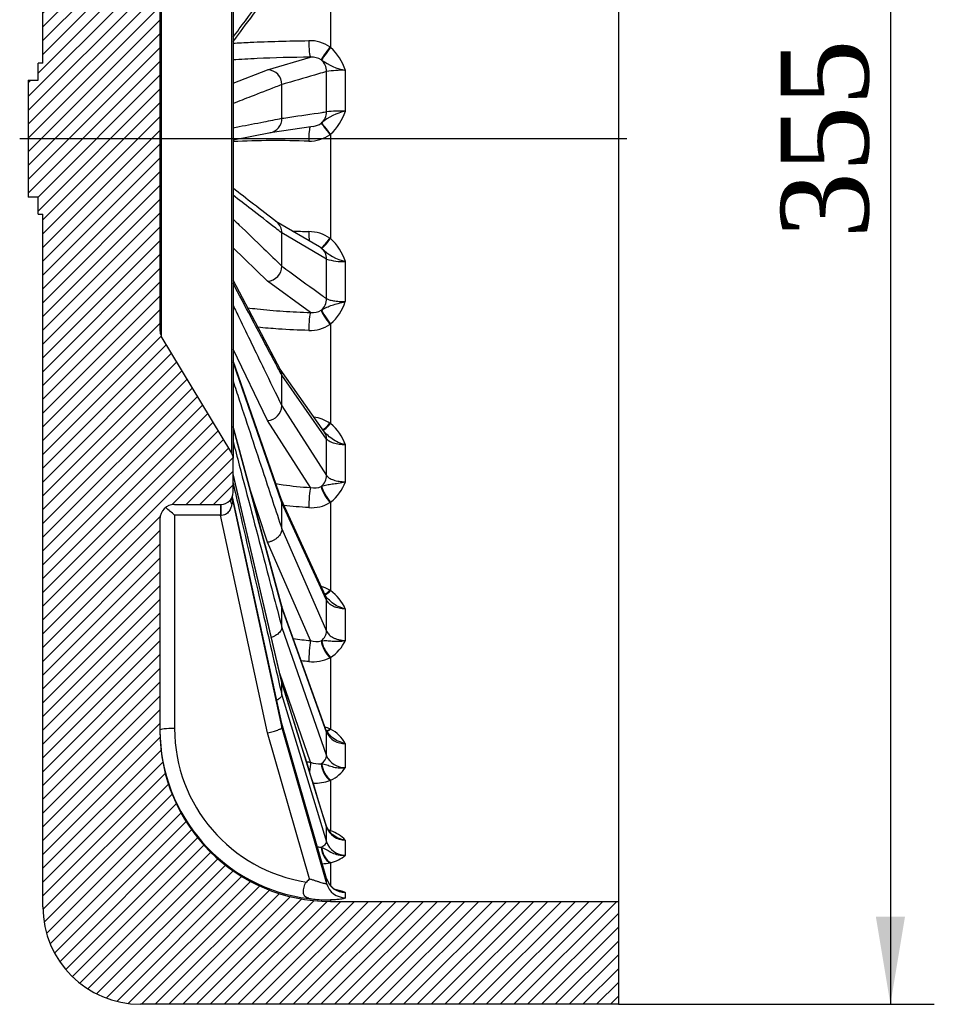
# Model space of a CAD drawing. Header units: millimetres. Extents: x 0 to 1782, y 0 to 1260.
# Tile 3 of 25: x 438 to 626, y 641 to 843. Entities that reach past the tile are written whole.
import ezdxf
from ezdxf.enums import TextEntityAlignment as Align
from ezdxf.lldxf.tags import DXFTag

# ---------------------------------------------------------------- set-up
doc = ezdxf.new("R2010")
doc.units = ezdxf.units.MM
doc.header["$LTSCALE"] = 6
for name, color, linetype in [('CAP355B', 7, 'Continuous'), ('Default', 7, 'Continuous'), ('DV4_Default', 7, 'Continuous')]:
    doc.layers.add(name, color=color, linetype=linetype)
doc.styles.add('SEACAD_Times_New_Roman', font='times.ttf')
tags = doc.linetypes.add('CENTER2', pattern=[28.575, 19.05, -3.175, 3.175, -3.175]).pattern_tags.tags
tags[10:11] = [DXFTag(74, 4), DXFTag(75, 0), DXFTag(340, '0'), DXFTag(46, 0.0), DXFTag(50, 0.0), DXFTag(44, 0.0), DXFTag(45, 0.0)]
tags[8:9] = [DXFTag(74, 4), DXFTag(75, 0), DXFTag(340, '0'), DXFTag(46, 0.0), DXFTag(50, 0.0), DXFTag(44, 0.0), DXFTag(45, 0.0)]
tags[6:7] = [DXFTag(74, 4), DXFTag(75, 0), DXFTag(340, '0'), DXFTag(46, 0.0), DXFTag(50, 0.0), DXFTag(44, 0.0), DXFTag(45, 0.0)]
tags[4:5] = [DXFTag(74, 4), DXFTag(75, 0), DXFTag(340, '0'), DXFTag(46, 0.0), DXFTag(50, 0.0), DXFTag(44, 0.0), DXFTag(45, 0.0)]
doc.dimstyles.new('ANSImm', dxfattribs={"dimtxt": 18, "dimasz": 18, "dimexe": 9, "dimexo": 0, "dimgap": 4.5, "dimtad": 1, "dimdsep": 46, "dimtxsty": 'SEACAD_Times_New_Roman', "dimblk1": '_SE_FILLED', "dimblk2": '_SE_FILLED', "dimsah": 1, "dimcen": 9, "dimazin": 0, "dimtfac": 0.85, "dimtdec": 3, "dimtofl": 0, "dimtmove": 0, "dimatfit": 3, "dimfxl": 1, "dimarcsym": 0})

# ---------------------------------------------------------------- blocks, each defined once
blk = doc.blocks.new('SE6')
at = {"layer": 'CAP355B', "linetype": 'Continuous'}
h = blk.add_hatch(dxfattribs=at)
h.set_pattern_fill('LINE', scale=0.629921, angle=45, style=0)
edge = h.paths.add_edge_path()
edge.add_line((439.94, 830.82), (439.94, 806.82))
edge.add_line((439.94, 806.82), (441.94, 806.82))
edge.add_line((441.94, 806.82), (441.94, 803.32))
edge.add_line((441.94, 803.32), (442.94, 803.32))
edge.add_line((442.94, 803.32), (442.94, 661.32))
edge.add_arc((462.94, 661.32), 20, 180, 270)
edge.add_line((462.94, 641.32), (560.94, 641.32))
edge.add_line((560.94, 641.32), (560.94, 662.42))
edge.add_line((560.94, 662.42), (501.94, 662.42))
edge.add_arc((501.94, 697.42), 35, 180, 270, ccw=False)
edge.add_line((466.94, 697.42), (466.94, 740.82))
edge.add_arc((469.94, 740.82), 3, 90, 180, ccw=False)
edge.add_line((469.94, 743.82), (479.44, 743.82))
edge.add_arc((479.44, 746.32), 2.5, 270, 360)
edge.add_line((481.94, 746.32), (481.94, 753.27))
edge.add_arc((479.94, 753.27), 2, 0, 30.9638)
edge.add_line((481.65, 754.3), (467.22, 778.35))
edge.add_arc((468.94, 779.38), 2, 180, 210.9638, ccw=False)
edge.add_line((466.94, 779.38), (466.94, 858.27))
edge.add_arc((468.94, 858.27), 2, 149.0362, 180, ccw=False)
edge.add_line((467.22, 859.3), (481.65, 883.35))
edge.add_arc((479.94, 884.38), 2, 329.0362, 360)
edge.add_line((481.94, 884.38), (481.94, 891.32))
edge.add_arc((479.44, 891.32), 2.5, 0, 27.7636)
edge.add_line((481.65, 892.49), (491.94, 940.22))
edge.add_line((491.94, 940.22), (501.11, 972.32))
edge.add_arc((504.95, 971.22), 4, 90, 164.0546, ccw=False)
edge.add_line((504.95, 975.22), (560.94, 975.22))
edge.add_line((560.94, 975.22), (560.94, 996.32))
edge.add_line((560.94, 996.32), (462.94, 996.32))
edge.add_arc((462.94, 976.32), 20, 90, 180)
edge.add_line((442.94, 976.32), (442.94, 834.32))
edge.add_line((442.94, 834.32), (441.94, 834.32))
edge.add_line((441.94, 834.32), (441.94, 830.82))
edge.add_line((441.94, 830.82), (439.94, 830.82))
at = {"layer": 'CAP355B', "color": 7, "linetype": 'Continuous'}
for p, q in [((442.94, 834.32), (442.94, 976.32)), ((560.94, 975.22), (560.94, 662.42)), ((481.94, 884.38), (481.94, 753.27)), ((481.65, 754.3), (481.65, 883.35)), ((466.94, 858.27), (466.94, 779.38)), ((467.22, 859.3), (467.22, 778.35)), ((501.94, 858.6), (501.94, 837.52)), ((501.79, 837.62), (501.94, 837.52)), ((441.94, 830.82), (441.94, 834.32)), ((442.94, 834.32), (441.94, 834.32)), ((489.02, 832.95), (497.84, 835.53)), ((500.09, 834.91), (500.01, 834.96)), ((481.94, 830.2), (489.02, 832.95)), ((501.11, 824.33), (501.11, 832.58)), ((504.95, 832.81), (504.95, 824.46)), ((439.94, 830.82), (439.94, 806.82)), ((439.94, 830.82), (441.94, 830.82)), ((491.94, 829.9), (491.94, 829.9)), ((491.94, 822.99), (491.94, 829.9)), ((491.94, 822.99), (491.94, 822.99)), ((500.01, 821.99), (500.09, 822.04)), ((481.94, 818.58), (489.59, 820.07)), ((489.53, 820.05), (498.38, 821.35)), ((501.94, 819.74), (501.79, 819.63)), ((501.94, 819.74), (501.94, 798.31)), ((441.94, 806.82), (439.94, 806.82)), ((441.94, 803.32), (441.94, 806.82)), ((441.94, 803.32), (442.94, 803.32)), ((442.94, 661.32), (442.94, 803.32)), ((499.68, 796.62), (490.71, 801.86)), ((491.94, 799.48), (491.94, 799.48)), ((501.11, 794.13), (491.94, 799.48)), ((491.94, 792.68), (491.94, 799.48)), ((501.79, 798.41), (501.94, 798.31)), ((489.02, 789.59), (481.94, 796.43)), ((500.09, 796.35), (500.01, 796.4)), ((501.11, 786.01), (501.11, 794.13)), ((504.95, 793.64), (504.95, 785.42)), ((491.94, 792.68), (491.94, 792.68)), ((491.66, 771.43), (481.94, 789.78)), ((497.84, 783.18), (489.02, 789.59)), ((500.01, 783.64), (500.09, 783.68)), ((501.94, 780.81), (501.79, 780.71)), ((501.94, 780.81), (501.94, 760.4)), ((481.65, 754.3), (467.22, 778.35)), ((489.02, 761.01), (481.94, 775.63)), ((491.84, 744.73), (481.94, 773.27)), ((491.94, 744.14), (481.94, 772.96)), ((500.68, 758.62), (491.59, 771.56)), ((491.94, 770.29), (491.94, 770.29)), ((501.11, 757.23), (491.94, 770.29)), ((491.94, 764.02), (491.94, 770.29)), ((491.94, 764.02), (491.94, 764.02)), ((491.94, 764.02), (501.11, 749.75)), ((491.9, 722.96), (481.94, 759.79)), ((491.94, 722.68), (481.94, 759.64)), ((497.84, 747.29), (489.02, 761.01)), ((501.79, 760.49), (501.94, 760.4)), ((501.11, 749.75), (501.11, 757.23)), ((504.95, 756.04), (504.95, 748.47)), ((481.94, 746.32), (481.94, 753.27)), ((491.93, 707.37), (481.94, 750.1)), ((491.94, 707.27), (481.94, 750.04)), ((489.02, 736.05), (485.32, 747.28)), ((500.01, 747.5), (500.09, 747.52)), ((491.93, 698.88), (481.8, 745.38)), ((491.94, 698.86), (481.8, 745.37)), ((481.81, 745.38), (481.81, 745.39)), ((469.94, 743.82), (479.44, 743.82)), ((479.35, 743.82), (479.35, 741.6)), ((481.94, 744.14), (491.94, 697.99)), ((500.95, 724.95), (491.78, 744.89)), ((491.94, 744.14), (491.94, 744.14)), ((501.11, 724.2), (491.94, 744.14)), ((491.94, 738.8), (491.94, 744.14)), ((501.94, 744.28), (501.79, 744.19)), ((501.94, 744.28), (501.94, 726.15)), ((479.35, 741.6), (469.94, 741.6)), ((469.94, 741.6), (469.94, 697.87)), ((479.4, 741.59), (479.35, 741.6)), ((489.02, 696.96), (479.35, 741.6)), ((466.94, 740.82), (466.94, 697.42)), ((491.94, 738.8), (491.94, 738.8)), ((491.94, 738.8), (501.11, 717.83)), ((497.84, 715.89), (489.02, 736.05)), ((501.79, 726.24), (501.94, 726.15)), ((501.05, 697.47), (491.89, 723.01)), ((501.11, 717.83), (501.11, 724.2)), ((491.94, 722.68), (491.94, 722.68)), ((501.11, 697.11), (491.94, 722.68)), ((491.94, 718.61), (491.94, 722.68)), ((504.95, 722.39), (504.95, 715.94)), ((491.94, 718.61), (491.94, 718.61)), ((491.94, 718.61), (501.11, 692.25)), ((500.01, 715.84), (500.09, 715.85)), ((501.94, 712.43), (501.79, 712.35)), ((501.94, 712.43), (501.94, 697.73)), ((497.84, 690.96), (491.5, 709.18)), ((491.94, 707.27), (491.94, 707.27)), ((501.11, 677.68), (491.94, 707.27)), ((491.94, 704.72), (491.94, 707.27)), ((491.94, 704.72), (491.94, 704.72)), ((491.94, 704.72), (501.11, 674.63)), ((501.11, 667.13), (491.93, 698.88)), ((491.94, 698.86), (491.94, 698.86)), ((501.11, 667.11), (491.94, 698.86)), ((491.94, 697.99), (491.94, 698.86)), ((497.62, 667.05), (489.02, 696.96)), ((491.94, 697.99), (491.94, 697.99)), ((491.94, 697.99), (501.11, 666.07)), ((501.11, 692.25), (501.11, 697.11)), ((501.79, 697.8), (501.94, 697.73)), ((504.95, 694.8), (504.95, 689.88)), ((500.01, 690.65), (500.09, 690.65)), ((501.94, 687.26), (501.79, 687.21)), ((501.94, 687.26), (501.94, 676.92)), ((501.11, 674.63), (501.11, 677.68)), ((501.79, 676.96), (501.94, 676.92)), ((504.95, 675), (504.95, 671.92)), ((500.01, 673.52), (500.09, 673.49)), ((501.94, 670.36), (501.79, 670.33)), ((501.94, 670.36), (501.94, 665.6)), ((501.11, 666.07), (501.11, 667.11)), ((504.95, 664.24), (504.95, 663.18)), ((501.94, 662.72), (501.94, 662.42)), ((501.94, 662.42), (560.94, 662.42)), ((560.94, 662.42), (560.94, 641.32)), ((560.94, 641.32), (462.94, 641.32))]:
    blk.add_line(p, q, dxfattribs=at)
for centre, radius, start, end in [((497.62, 831.52), 7.39, 55.6212, 91.2829), ((494.59, 829.48), 10.89, 17.823, 47.5511), ((498.04, 831.92), 3.62, 57.0485, 93.2175), ((507.55, 845.51), 12.95, 234.8751, 258.4586), ((488.91, 829.93), 3.03, 359.4245, 87.8211), ((504.36, 810.48), 22.35, 88.4815, 98.3732), ((507.53, 813.2), 11.55, 102.8925, 130.0844), ((504.35, 786.38), 38.09, 89.099, 94.8904), ((494.49, 827.82), 10.99, 312.6659, 342.2342), ((489.02, 822.93), 2.92, 278.7789, 1.038), ((497.82, 825.17), 3.87, 278.3021, 304.5773), ((490.58, 623.91), 194.51, 87.974, 92.5536), ((497.5, 825.86), 7.56, 269.6515, 304.568), ((489.14, 799.54), 2.79, 358.9587, 52.4762), ((497.38, 791.94), 7.83, 55.7141, 89.4553), ((494.6, 790.27), 10.89, 18.0208, 47.6297), ((497.57, 792.99), 4.19, 54.3376, 59.7931), ((507.52, 803.95), 10.63, 225.6794, 256.0459), ((504.37, 804.29), 10.67, 252.179, 273.1203), ((488.82, 792.7), 3.11, 273.7175, 359.6965), ((494.88, 788.73), 10.6, 311.7111, 341.8015), ((498.25, 786.61), 3.46, 263.2551, 300.757), ((468.94, 779.38), 2, 180, 210.9638), ((497.74, 786.79), 7.3, 267.7568, 303.712), ((489.42, 770.25), 2.51, 0.7283, 27.8126), ((488.72, 764.21), 3.22, 275.3417, 356.6634), ((497.12, 753.11), 8.73, 57.6739, 80.9043), ((495.38, 752.63), 10.16, 19.5729, 49.8132), ((479.94, 753.27), 2, 0, 30.9638), ((498.62, 750.55), 3.35, 256.5652, 294.6177), ((495.99, 751.74), 9.55, 308.5507, 339.9345), ((479.44, 746.32), 2.5, 270, 0), ((469.94, 740.82), 3, 90, 180), ((444.35, 713.74), 37.83, 47.4392, 51.0564), ((497.99, 750.54), 7.4, 265.8494, 300.9189), ((496.8, 717.05), 10.46, 61.4759, 72.1301), ((501.65, 725.33), 0.798, 209.0185, 226.0361), ((496.73, 718.89), 8.93, 23.0263, 54.376), ((499.01, 719.28), 3.59, 251.0395, 286.3232), ((497.54, 719.26), 8.12, 302.7791, 335.9151), ((498.27, 719.53), 7.99, 264.1554, 296.1634), ((501.84, 697.61), 34.9, 180.0877, 262.7845), ((501.94, 697.42), 35, 180, 270), ((501.84, 697.92), 31.9, 180.0842, 261.2622), ((496.26, 684.7), 14.22, 67.0796, 71.3967), ((503.07, 698.22), 2.16, 200.2823, 226.719), ((504.74, 698.79), 4, 204.7378, 273.0982), ((498.31, 690.99), 7.65, 29.8045, 61.7449), ((499.52, 694.97), 4.34, 247.241, 276.5399), ((504.76, 693.86), 3.99, 203.7736, 272.83), ((499.17, 693.5), 6.83, 293.9213, 327.9426), ((498.62, 696.14), 9.48, 268.2719, 289.5345), ((504.26, 678.79), 3.32, 197.3055, 233.1505), ((504.87, 678.97), 3.97, 199.0067, 271.2674), ((494.75, 651.83), 26.1, 74.3445, 75.1168), ((499.69, 670.07), 7.2, 43.1117, 71.8673), ((504.88, 675.89), 3.98, 198.4955, 271.0685), ((500.41, 679.64), 6.13, 258.9532, 266.3357), ((499.21, 683.23), 13.15, 274.5382, 281.3479), ((500.51, 676.83), 6.63, 282.4276, 312.1032), ((627.48, 543.67), 179.13, 136.4681, 136.7591), ((504.85, 668.19), 3.88, 195.8557, 251.0043), ((504.94, 668.23), 4, 196.3296, 270.1719), ((500.32, 652.68), 12.44, 68.1587, 78.0975), ((499.43, 670.48), 7.66, 255.0666, 265.1914), ((501, 690.57), 27.81, 262.6695, 265.4375), ((501.46, 689.68), 26.97, 264.3171, 271.0069), ((462.94, 661.32), 20, 180, 270)]:
    blk.add_arc(centre, radius, start, end, dxfattribs=at)
for centre, major_axis, ratio, start_param, end_param in [((497.84, 838.52), (0.03, -3), 0.127691, 4.583055, 6.198716), ((501.81, 837.26), (-1.8, -2.4), 0.075681, 4.61854, 6.044638), ((501.94, 837.16), (-1.86, -2.35), 0.074398, 4.618443, 6.032317), ((498.22, 832.66), (-0.84, 2.88), 0.958153, 4.414092, 5.316361), ((498.22, 824.36), (0.44, -2.97), 0.960682, 0.518776, 1.421045), ((501.81, 819.62), (-1.81, 2.39), 0.000112, 0.138103, 1.564201), ((501.94, 819.72), (-1.87, 2.35), 0.003643, 4.716969, 6.130843), ((497.84, 818.31), (0.02, -3), 0.128028, 3.298793, 4.715019), ((497.84, 800.14), (0.06, 3), 0.126346, 1.694849, 2.452434), ((501.81, 798.81), (-1.8, -2.4), 0.075459, 0.03766, 1.463758), ((501.94, 798.71), (-1.86, -2.36), 0.081626, 0.05376, 1.467634), ((498.22, 794), (1.51, 2.59), 0.94806, 5.262611, 6.16488), ((498.22, 785.83), (1.77, 2.43), 0.940514, 4.470283, 5.372552), ((501.81, 781.45), (1.77, -2.42), 0.150057, 3.481739, 4.907836), ((501.94, 781.54), (1.83, -2.38), 0.151266, 3.492137, 4.906011), ((497.84, 780.24), (-0.08, -3), 0.12534, 3.352722, 4.968384), ((501.81, 761.61), (1.72, 2.45), 0.221858, 3.404138, 4.399856), ((501.94, 761.52), (1.78, 2.41), 0.232521, 3.385655, 4.407057), ((498.22, 756.9), (-2.45, -1.72), 0.878397, 2.587103, 3.141453), ((498.22, 749.38), (2.52, 1.62), 0.861249, 4.877104, 5.779373), ((497.84, 744.6), (-0.17, -3), 0.114777, 3.605665, 5.221326), ((501.81, 745.62), (1.66, -2.5), 0.290573, 3.693027, 5.119124), ((501.94, 745.71), (1.72, -2.46), 0.296669, 3.699815, 5.113689), ((479.44, 741.34), (0, -2.5), 0.015053, 3.249867, 4.610911), ((501.81, 728.01), (1.57, 2.56), 0.354317, 3.532291, 4.180516), ((501.94, 727.93), (1.62, 2.53), 0.368807, 3.50513, 4.190055), ((498.22, 723.69), (-2.73, -1.25), 0.753541, 2.806298, 3.141435), ((498.22, 717.29), (2.75, 1.2), 0.72787, 5.074437, 5.976707), ((497.84, 713.62), (-0.25, -2.99), 0.097002, 3.857784, 5.473446), ((501.81, 714.4), (1.45, -2.63), 0.412832, 3.922691, 5.348788), ((501.94, 714.47), (1.51, -2.59), 0.423432, 3.926738, 5.340611), ((469.94, 697.56), (-3, 0), 0.104528, 4.712389, 6.283185), ((501.81, 700.12), (1.3, 2.7), 0.464512, 3.512559, 3.938584), ((498.22, 696.46), (-2.82, -1.01), 0.581337, 2.93437, 3.14137), ((501.94, 700.06), (1.35, 2.68), 0.481918, 3.477109, 3.948736), ((497.84, 689.25), (-0.32, -2.98), 0.073132, 4.108888, 4.787395), ((498.22, 691.57), (2.83, 0.99), 0.548756, 5.193901, 6.09617), ((501.81, 689.73), (1.13, -2.78), 0.50915, 4.178562, 5.604659), ((501.94, 689.79), (1.19, -2.76), 0.523589, 4.181672, 5.595545), ((498.22, 676.92), (-2.87, -0.89), 0.372606, 3.024975, 3.141623), ((501.81, 679.68), (0.92, 2.86), 0.545521, 3.530516, 3.667979), ((501.94, 679.64), (0.95, 2.85), 0.564749, 3.490138, 3.676204), ((498.22, 673.86), (2.87, 0.87), 0.335161, 5.28075, 6.183019), ((501.81, 673.18), (0.68, -2.92), 0.573477, 4.463797, 5.889894), ((501.94, 673.21), (0.73, -2.91), 0.590848, 4.468772, 5.882645), ((498.22, 666.29), (-2.88, -0.83), 0.140463, 3.099401, 3.141526), ((504.95, 667.16), (4, 0), 0.995131, 3.419892, 4.712389), ((497.84, 665.96), (-0.38, -2.98), 0.013394, -0.255798, -0.058997)]:
    blk.add_ellipse(centre, major_axis=major_axis, ratio=ratio, start_param=start_param, end_param=end_param, dxfattribs=at)
for points, knots in [([(481.94, 839.62), (482.36, 840.18), (482.78, 840.75), (483.2, 841.31), (484.89, 843.57), (486.57, 845.83), (488.26, 848.09), (489.48, 849.74), (490.71, 851.38), (491.94, 853.03)], [0.0130551, 0.0130551, 0.0130551, 0.0130551, 0.1378073, 0.1378073, 0.1378073, 0.6368164, 0.6368164, 0.6368164, 1, 1, 1, 1]), ([(481.93, 838.39), (483.06, 838.45), (484.25, 838.52), (489.16, 838.75), (493.25, 838.86), (497.46, 838.91)], [0.6674034, 0.6674034, 0.6674034, 0.6674034, 0.75, 0.75, 1, 1, 1, 1]), ([(497.84, 835.53), (493.99, 835.49), (490.25, 835.39), (485.14, 835.16), (483.48, 835.07), (481.94, 834.97)], [0, 0, 0, 0, 0.25, 0.25, 0.3786858, 0.3786858, 0.3786858, 0.3786858]), ([(501.11, 832.58), (500.56, 832.42), (500.01, 832.26), (499.46, 832.1), (497.26, 831.46), (495.06, 830.81), (492.87, 830.17), (492.56, 830.08), (492.25, 829.99), (491.94, 829.9)], [0, 0, 0, 0, 0.179727, 0.179727, 0.179727, 0.898633, 0.898633, 0.898633, 1, 1, 1, 1]), ([(491.94, 829.9), (491.51, 829.73), (491.09, 829.57), (490.67, 829.41), (488.99, 828.75), (487.3, 828.1), (485.62, 827.44), (484.39, 826.97), (483.16, 826.49), (481.94, 826.01)], [0, 0, 0, 0, 0.1247523, 0.1247523, 0.1247523, 0.6237613, 0.6237613, 0.6237613, 0.9869449, 0.9869449, 0.9869449, 0.9869449]), ([(491.94, 822.99), (492.49, 823.07), (493.03, 823.15), (493.58, 823.23), (495.78, 823.55), (497.98, 823.87), (500.18, 824.19), (500.49, 824.24), (500.8, 824.29), (501.11, 824.33)], [0, 0, 0, 0, 0.179727, 0.179727, 0.179727, 0.898633, 0.898633, 0.898633, 1, 1, 1, 1]), ([(481.94, 821.05), (482.36, 821.13), (482.78, 821.21), (483.2, 821.29), (484.89, 821.62), (486.57, 821.94), (488.26, 822.27), (489.48, 822.51), (490.71, 822.75), (491.94, 822.99)], [0.0130551, 0.0130551, 0.0130551, 0.0130551, 0.1378073, 0.1378073, 0.1378073, 0.6368164, 0.6368164, 0.6368164, 1, 1, 1, 1]), ([(491.94, 799.48), (491.51, 799.81), (491.09, 800.14), (490.67, 800.46), (488.99, 801.77), (487.3, 803.07), (485.62, 804.37), (484.39, 805.32), (483.16, 806.27), (481.94, 807.22)], [0, 0, 0, 0, 0.1247523, 0.1247523, 0.1247523, 0.6237613, 0.6237613, 0.6237613, 0.9869449, 0.9869449, 0.9869449, 0.9869449]), ([(481.94, 802.33), (482.36, 801.93), (482.78, 801.52), (483.2, 801.11), (484.89, 799.49), (486.57, 797.86), (488.26, 796.23), (489.48, 795.05), (490.71, 793.87), (491.94, 792.68)], [0.0130551, 0.0130551, 0.0130551, 0.0130551, 0.1378073, 0.1378073, 0.1378073, 0.6368164, 0.6368164, 0.6368164, 1, 1, 1, 1]), ([(491.94, 792.68), (492.49, 792.28), (493.03, 791.88), (493.58, 791.48), (495.78, 789.88), (497.98, 788.28), (500.18, 786.68), (500.49, 786.46), (500.8, 786.23), (501.11, 786.01)], [0, 0, 0, 0, 0.179727, 0.179727, 0.179727, 0.898633, 0.898633, 0.898633, 1, 1, 1, 1]), ([(491.94, 770.29), (491.51, 771.08), (491.09, 771.88), (490.67, 772.67), (488.99, 775.85), (487.3, 779.03), (485.62, 782.21), (484.39, 784.53), (483.16, 786.84), (481.94, 789.16)], [0, 0, 0, 0, 0.1247523, 0.1247523, 0.1247523, 0.6237613, 0.6237613, 0.6237613, 0.9869449, 0.9869449, 0.9869449, 0.9869449]), ([(500.09, 783.68), (500.48, 783.88), (500.8, 784.08), (501.49, 784.41), (501.84, 784.55), (502.63, 784.8), (503.05, 784.91), (503.97, 785.15), (504.47, 785.27), (504.95, 785.42)], [0, 0, 0, 0, 0.25, 0.25, 0.5, 0.5, 0.75, 0.75, 1, 1, 1, 1]), ([(501.11, 786.01), (501.23, 785.92), (501.41, 785.84), (501.9, 785.7), (502.2, 785.64), (502.72, 785.56), (502.9, 785.53), (503.28, 785.49), (503.48, 785.47), (503.88, 785.45), (504.1, 785.44), (504.52, 785.42), (504.74, 785.42), (504.95, 785.42)], [0, 0, 0, 0, 0.25, 0.25, 0.5, 0.5, 0.625, 0.625, 0.75, 0.75, 0.875, 0.875, 1, 1, 1, 1]), ([(481.94, 784.66), (482.36, 783.79), (482.78, 782.92), (483.2, 782.05), (484.89, 778.57), (486.57, 775.09), (488.26, 771.61), (489.48, 769.08), (490.71, 766.55), (491.94, 764.02)], [0.0130551, 0.0130551, 0.0130551, 0.0130551, 0.1378073, 0.1378073, 0.1378073, 0.6368164, 0.6368164, 0.6368164, 1, 1, 1, 1]), ([(484.92, 784.14), (485.56, 784.06), (486.22, 783.98), (488.59, 783.72), (490.35, 783.56), (494.01, 783.32), (495.91, 783.23), (497.84, 783.18)], [0.70081, 0.70081, 0.70081, 0.70081, 0.75, 0.75, 0.875, 0.875, 1, 1, 1, 1]), ([(497.46, 779.49), (495.35, 779.55), (493.27, 779.65), (489.82, 779.88), (488.41, 780), (487.03, 780.14)], [0, 0, 0, 0, 0.125, 0.125, 0.2155853, 0.2155853, 0.2155853, 0.2155853]), ([(481.94, 769.12), (482.36, 767.85), (482.78, 766.57), (483.2, 765.29), (484.89, 760.18), (486.57, 755.07), (488.26, 749.96), (489.48, 746.24), (490.71, 742.52), (491.94, 738.8)], [0.0130551, 0.0130551, 0.0130551, 0.0130551, 0.1378073, 0.1378073, 0.1378073, 0.6368164, 0.6368164, 0.6368164, 1, 1, 1, 1]), ([(504.95, 756.04), (504.47, 756.17), (503.97, 756.34), (503.05, 756.75), (502.63, 756.98), (501.84, 757.53), (501.49, 757.84), (500.96, 758.35), (500.78, 758.54), (500.6, 758.72)], [0, 0, 0, 0, 0.25, 0.25, 0.5, 0.5, 0.75, 0.75, 0.8841659, 0.8841659, 0.8841659, 0.8841659]), ([(504.95, 756.04), (504.74, 756.04), (504.52, 756.05), (504.1, 756.07), (503.88, 756.1), (503.48, 756.15), (503.28, 756.19), (502.9, 756.27), (502.72, 756.32), (502.2, 756.48), (501.9, 756.61), (501.41, 756.9), (501.23, 757.06), (501.11, 757.23)], [0, 0, 0, 0, 0.125, 0.125, 0.25, 0.25, 0.375, 0.375, 0.5, 0.5, 0.75, 0.75, 1, 1, 1, 1]), ([(481.94, 756.72), (482.36, 755.11), (482.78, 753.51), (483.2, 751.9), (484.89, 745.48), (486.57, 739.06), (488.26, 732.63), (489.48, 727.96), (490.71, 723.29), (491.94, 718.61)], [0.0130551, 0.0130551, 0.0130551, 0.0130551, 0.1378073, 0.1378073, 0.1378073, 0.6368164, 0.6368164, 0.6368164, 1, 1, 1, 1]), ([(501.11, 749.75), (501.23, 749.56), (501.41, 749.39), (501.9, 749.08), (502.2, 748.94), (502.72, 748.77), (502.9, 748.72), (503.28, 748.63), (503.48, 748.59), (503.88, 748.53), (504.1, 748.51), (504.52, 748.48), (504.74, 748.47), (504.95, 748.47)], [0, 0, 0, 0, 0.25, 0.25, 0.5, 0.5, 0.625, 0.625, 0.75, 0.75, 0.875, 0.875, 1, 1, 1, 1]), ([(481.94, 748.21), (482.36, 746.38), (482.78, 744.55), (483.2, 742.71), (484.89, 735.38), (486.57, 728.05), (488.26, 720.72), (489.48, 715.39), (490.71, 710.05), (491.94, 704.72)], [0.0130551, 0.0130551, 0.0130551, 0.0130551, 0.1378073, 0.1378073, 0.1378073, 0.6368164, 0.6368164, 0.6368164, 1, 1, 1, 1]), ([(490.66, 748.08), (491.16, 748), (491.67, 747.92), (494.01, 747.59), (495.91, 747.4), (497.84, 747.29)], [0.8400396, 0.8400396, 0.8400396, 0.8400396, 0.875, 0.875, 1, 1, 1, 1]), ([(500.09, 747.52), (500.48, 747.65), (500.8, 747.76), (501.49, 747.92), (501.84, 747.96), (502.63, 748.05), (503.05, 748.1), (503.97, 748.24), (504.47, 748.34), (504.95, 748.47)], [0, 0, 0, 0, 0.25, 0.25, 0.5, 0.5, 0.75, 0.75, 1, 1, 1, 1]), ([(481.51, 745.03), (481.48, 744.98), (481.46, 744.92), (481.41, 744.74), (481.4, 744.62), (481.42, 744.43), (481.43, 744.37), (481.46, 744.26), (481.48, 744.2), (481.54, 744.11), (481.58, 744.08), (481.65, 744.05), (481.69, 744.04), (481.72, 744.05)], [0.0552333, 0.0552333, 0.0552333, 0.0552333, 0.25, 0.25, 0.5, 0.5, 0.625, 0.625, 0.75, 0.75, 0.875, 0.875, 1, 1, 1, 1]), ([(481.94, 744.14), (481.94, 744.12), (481.9, 744.25), (481.84, 744.51), (481.8, 744.67), (481.74, 744.94), (481.71, 745.06), (481.69, 745.14)], [0, 0, 0, 0, 0.25, 0.25, 0.5, 0.5, 0.7429919, 0.7429919, 0.7429919, 0.7429919]), ([(481.72, 744.05), (481.68, 743.78), (481.61, 743.5), (481.46, 743.08), (481.41, 742.94), (481.27, 742.67), (481.19, 742.53), (481.02, 742.27), (480.91, 742.15), (480.68, 741.93), (480.55, 741.83), (480.25, 741.67), (480.09, 741.62), (479.75, 741.56), (479.57, 741.56), (479.4, 741.59)], [0, 0, 0, 0, 0.25, 0.25, 0.375, 0.375, 0.5, 0.5, 0.625, 0.625, 0.75, 0.75, 0.875, 0.875, 1, 1, 1, 1]), ([(491.84, 744.73), (491.85, 744.69), (491.87, 744.64), (491.92, 744.44), (491.94, 744.29), (491.94, 744.14)], [0.8329871, 0.8329871, 0.8329871, 0.8329871, 0.875, 0.875, 1, 1, 1, 1]), ([(491.94, 738.8), (491.94, 738.65), (491.92, 738.5), (491.84, 738.2), (491.79, 738.05), (491.64, 737.75), (491.55, 737.6), (491.34, 737.32), (491.22, 737.18), (490.95, 736.93), (490.8, 736.81), (490.49, 736.59), (490.32, 736.49), (489.97, 736.32), (489.78, 736.25), (489.41, 736.13), (489.21, 736.08), (489.02, 736.05)], [0, 0, 0, 0, 0.125, 0.125, 0.25, 0.25, 0.375, 0.375, 0.5, 0.5, 0.625, 0.625, 0.75, 0.75, 0.875, 0.875, 1, 1, 1, 1]), ([(504.95, 722.39), (504.47, 722.5), (503.97, 722.67), (503.05, 723.1), (502.63, 723.36), (501.84, 723.97), (501.49, 724.33), (501.13, 724.71), (501.11, 724.73), (501.09, 724.75)], [0, 0, 0, 0, 0.25, 0.25, 0.5, 0.5, 0.75, 0.75, 0.7623781, 0.7623781, 0.7623781, 0.7623781]), ([(504.95, 722.39), (504.74, 722.39), (504.52, 722.4), (504.1, 722.44), (503.88, 722.47), (503.48, 722.56), (503.28, 722.61), (502.9, 722.74), (502.72, 722.81), (502.2, 723.06), (501.9, 723.25), (501.41, 723.7), (501.23, 723.94), (501.11, 724.2)], [0, 0, 0, 0, 0.125, 0.125, 0.25, 0.25, 0.375, 0.375, 0.5, 0.5, 0.75, 0.75, 1, 1, 1, 1]), ([(491.94, 718.61), (491.94, 718.5), (491.92, 718.38), (491.84, 718.15), (491.79, 718.03), (491.64, 717.79), (491.55, 717.68), (491.34, 717.45), (491.22, 717.33), (490.95, 717.12), (490.8, 717.02), (490.49, 716.83), (490.32, 716.74), (490.03, 716.61), (489.91, 716.56), (489.79, 716.52)], [0, 0, 0, 0, 0.125, 0.125, 0.25, 0.25, 0.375, 0.375, 0.5, 0.5, 0.625, 0.625, 0.75, 0.75, 0.8315995, 0.8315995, 0.8315995, 0.8315995]), ([(501.11, 717.83), (501.23, 717.56), (501.41, 717.3), (501.9, 716.84), (502.2, 716.64), (502.72, 716.38), (502.9, 716.31), (503.28, 716.18), (503.48, 716.12), (503.88, 716.03), (504.1, 716), (504.52, 715.95), (504.74, 715.94), (504.95, 715.94)], [0, 0, 0, 0, 0.25, 0.25, 0.5, 0.5, 0.625, 0.625, 0.75, 0.75, 0.875, 0.875, 1, 1, 1, 1]), ([(500.09, 715.85), (500.48, 715.9), (500.8, 715.91), (501.49, 715.87), (501.84, 715.83), (502.63, 715.76), (503.05, 715.74), (503.97, 715.77), (504.47, 715.83), (504.95, 715.94)], [0, 0, 0, 0, 0.25, 0.25, 0.5, 0.5, 0.75, 0.75, 1, 1, 1, 1]), ([(491.94, 704.72), (491.94, 704.65), (491.92, 704.58), (491.84, 704.43), (491.79, 704.35), (491.64, 704.19), (491.55, 704.1), (491.34, 703.94), (491.22, 703.86), (491.03, 703.75), (490.97, 703.71), (490.91, 703.68)], [0, 0, 0, 0, 0.125, 0.125, 0.25, 0.25, 0.375, 0.375, 0.5, 0.5, 0.5514497, 0.5514497, 0.5514497, 0.5514497]), ([(489.02, 696.96), (489.21, 697), (489.41, 697.05), (489.78, 697.15), (489.97, 697.21), (490.32, 697.31), (490.49, 697.36), (490.8, 697.46), (490.95, 697.51), (491.22, 697.61), (491.34, 697.66), (491.55, 697.74), (491.64, 697.78), (491.79, 697.86), (491.84, 697.89), (491.92, 697.95), (491.94, 697.97), (491.94, 697.99)], [0, 0, 0, 0, 0.125, 0.125, 0.25, 0.25, 0.375, 0.375, 0.5, 0.5, 0.625, 0.625, 0.75, 0.75, 0.875, 0.875, 1, 1, 1, 1]), ([(504.95, 694.8), (504.47, 694.88), (503.97, 695.04), (503.05, 695.47), (502.63, 695.74), (502.01, 696.24), (501.8, 696.44), (501.59, 696.65)], [0, 0, 0, 0, 0.25, 0.25, 0.5, 0.5, 0.6432822, 0.6432822, 0.6432822, 0.6432822]), ([(500.09, 690.65), (500.48, 690.61), (500.8, 690.52), (501.49, 690.3), (501.84, 690.16), (502.63, 689.94), (503.05, 689.85), (503.97, 689.78), (504.47, 689.8), (504.95, 689.88)], [0, 0, 0, 0, 0.25, 0.25, 0.5, 0.5, 0.75, 0.75, 1, 1, 1, 1]), ([(504.95, 675), (504.47, 675.05), (503.97, 675.19), (503.06, 675.58), (502.65, 675.84), (502.27, 676.14)], [0, 0, 0, 0, 0.25, 0.25, 0.4926072, 0.4926072, 0.4926072, 0.4926072]), ([(500.09, 673.49), (500.48, 673.37), (500.8, 673.2), (501.49, 672.8), (501.84, 672.58), (502.63, 672.22), (503.05, 672.07), (503.97, 671.89), (504.47, 671.87), (504.95, 671.92)], [0, 0, 0, 0, 0.25, 0.25, 0.5, 0.5, 0.75, 0.75, 1, 1, 1, 1]), ([(497.46, 663.08), (497.29, 663.13), (497.14, 663.18), (496.86, 663.32), (496.75, 663.41), (496.57, 663.61), (496.5, 663.72), (496.41, 663.98), (496.38, 664.13), (496.37, 664.44), (496.38, 664.61), (496.42, 664.96), (496.45, 665.14), (496.54, 665.51), (496.6, 665.7), (496.76, 666.07), (496.85, 666.25), (496.99, 666.39)], [0, 0, 0, 0, 0.125, 0.125, 0.25, 0.25, 0.375, 0.375, 0.5, 0.5, 0.625, 0.625, 0.75, 0.75, 0.875, 0.875, 1, 1, 1, 1]), ([(497.62, 667.05), (497.83, 666.98), (498.03, 666.92), (498.45, 666.79), (498.65, 666.72), (499.05, 666.6), (499.24, 666.53), (499.61, 666.42), (499.79, 666.36), (500.28, 666.21), (500.57, 666.13), (500.88, 666.06), (500.97, 666.05), (501.08, 666.04), (501.11, 666.05), (501.11, 666.07)], [0, 0, 0, 0, 0.125, 0.125, 0.25, 0.25, 0.375, 0.375, 0.5, 0.5, 0.75, 0.75, 0.875, 0.875, 1, 1, 1, 1]), ([(504.95, 663.18), (504.95, 663.13), (504.88, 663.08), (504.68, 663), (504.6, 662.98), (504.39, 662.94), (504.28, 662.92), (504.02, 662.88), (503.87, 662.86), (503.55, 662.82), (503.38, 662.81), (502.82, 662.76), (502.4, 662.74), (501.94, 662.72)], [0, 0, 0, 0, 0.25, 0.25, 0.375, 0.375, 0.5, 0.5, 0.625, 0.625, 0.75, 0.75, 1, 1, 1, 1])]:
    blk.add_open_spline(points, degree=3, knots=knots, dxfattribs=at)
for points in [[(481.94, 838.71), (483.59, 840.93), (486.75, 845.16), (491.41, 851.42)], [(490.85, 801.75), (487.56, 804.29), (484.59, 806.59), (481.94, 808.65)], [(494.1, 799.87), (495.21, 799.83), (496.33, 799.8), (497.46, 799.78)], [(481.81, 745.39), (481.8, 745.43), (481.79, 745.46), (481.78, 745.49)], [(481.72, 744.05), (481.86, 744.08), (481.94, 744.11), (481.94, 744.14)], [(497.46, 743.16), (495.72, 743.26), (494.01, 743.42), (492.34, 743.63)], [(491.9, 722.96), (491.92, 722.87), (491.94, 722.78), (491.94, 722.68)], [(494.27, 716.33), (495.44, 716.14), (496.64, 715.99), (497.84, 715.89)], [(497.46, 711.58), (496.94, 711.62), (496.43, 711.67), (495.92, 711.73)], [(491.92, 707.4), (491.93, 707.36), (491.94, 707.31), (491.94, 707.27)], [(501.09, 677.81), (497.44, 689.59), (494.38, 699.45), (491.92, 707.4)], [(496.97, 691.07), (497.26, 691.03), (497.55, 690.99), (497.84, 690.96)], [(504.95, 664.24), (504.49, 664.26), (504.02, 664.35), (503.58, 664.51)]]:
    blk.add_open_spline(points, degree=3, dxfattribs=at)
at = {"layer": 'DV4_Default', "color": 7, "linetype": 'CENTER2'}
blk.add_line((438.19, 818.82), (562.69, 818.82), dxfattribs=at)
blk = doc.blocks.new('DMBLK6')
at = {"layer": 'Default', "linetype": 'Continuous'}
for points in [[(619.71, 978.32), (616.71, 996.32), (613.71, 978.32)], [(619.71, 659.32), (613.71, 659.32), (616.71, 641.32)]]:
    blk.add_hatch(color=7, dxfattribs=at).paths.add_polyline_path(points)
at = {"layer": 'Default', "color": 7, "linetype": 'Continuous'}
for p, q in [((560.94, 996.32), (625.71, 996.32)), ((616.71, 996.32), (616.71, 641.32)), ((560.94, 641.32), (625.71, 641.32))]:
    blk.add_line(p, q, dxfattribs=at)
at = {"layer": 'Default', "color": 7, "linetype": 'Continuous', "style": 'SEACAD_Times_New_Roman'}
blk.add_text('355', height=18, rotation=90, dxfattribs=at).set_placement((594.21, 798.35), align=Align.TOP_LEFT)
blk = doc.blocks.new('_SE_FILLED')
at = {"color": 0}
blk.add_line((0, 0), (-1, 0), dxfattribs=at)
blk.add_solid([(0, 0), (-1, -0.1665), (-1, 0.1665), (0, 0)], dxfattribs=at)

msp = doc.modelspace()

# ---------------------------------------------------------------- block references
at = {"layer": 'Default'}
msp.add_blockref('SE6', (0, 0), dxfattribs=at)

# ---------------------------------------------------------------- dimensions: what is measured, and where the dimension line sits
at = {"layer": 'Default', "color": 7, "linetype": 'Continuous'}
dim = msp.add_linear_dim(base=(616.709, 996.322), p1=(560.936, 996.322), p2=(560.936, 641.322), angle=270, text='\\A1;<>', dimstyle='ANSImm', dxfattribs=at)
dim.commit()
dim.dimension.update_dxf_attribs({"geometry": 'DMBLK6', "text_midpoint": (616.709, 818.822), "dimtype": 161})

doc.saveas('drawing.dxf')
